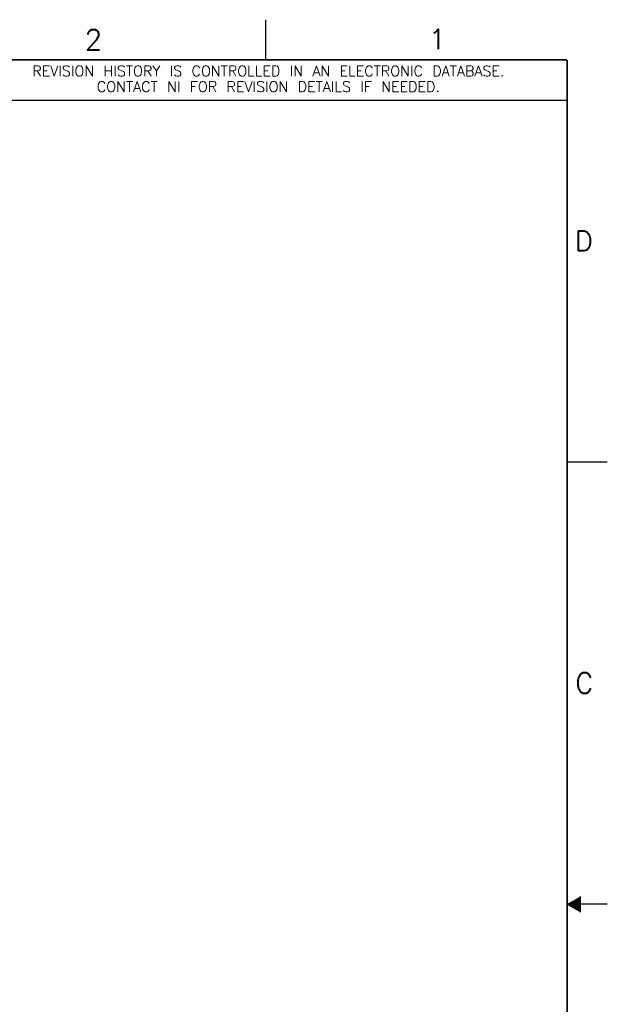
# Model space of a CAD drawing. Header units: millimetres. Extents: x 618 to 1482, y 17 to 575.
# Tile 96 of 96: x 1296 to 1482, y 264 to 575. Entities that reach past the tile are written whole.
import ezdxf

# ---------------------------------------------------------------- set-up
doc = ezdxf.new("R2010")
doc.units = ezdxf.units.MM
doc.layers.add('1', color=7, linetype='Continuous')
doc.styles.add('CONVERTER_14', font='txt.shx')

# ---------------------------------------------------------------- blocks, each defined once
blk = doc.blocks.new('RevHistory_Note', base_point=(1278.76, 550.06))
at = {"color": 150, "linetype": 'Continuous'}
for q in [(1278.76, 562.76), (1469, 550.06)]:
    blk.add_line((1278.76, 550.06), q, dxfattribs=at)
at = {"color": 150, "char_height": 3.302, "attachment_point": 2, "style": 'CONVERTER_14'}
for s, insert in [('REVISION HISTORY IS CONTROLLED IN AN ELECTRONIC DATABASE.', (1374.65, 560.89)), ('CONTACT NI FOR REVISION DETAILS IF NEEDED.', (1374.65, 555.94))]:
    blk.add_mtext(s, dxfattribs=dict(at, insert=insert))
blk = doc.blocks.new('Dsizeh', base_point=(618.1, 16.66))
at = {"color": 150, "linetype": 'Continuous'}
for p, q in [((1373.75, 575.46), (1373.75, 562.76)), ((1469, 435.76), (1481.7, 435.76)), ((1481.7, 296.06), (1469, 296.06)), ((1469.44, 296.32), (1473.31, 296.32)), ((1469.44, 295.81), (1473.31, 295.81)), ((1469.88, 296.57), (1473.31, 296.57)), ((1469.88, 295.56), (1473.31, 295.56)), ((1470.32, 296.83), (1473.31, 296.83)), ((1470.76, 297.08), (1473.31, 297.08)), ((1471.2, 297.33), (1473.31, 297.33)), ((1471.64, 297.59), (1473.31, 297.59)), ((1472.08, 297.84), (1473.31, 297.84)), ((1472.52, 298.1), (1473.31, 298.1)), ((1472.96, 298.35), (1473.31, 298.35)), ((1470.32, 295.3), (1473.31, 295.3)), ((1470.76, 295.05), (1473.31, 295.05)), ((1471.2, 294.79), (1473.31, 294.79)), ((1471.64, 294.54), (1473.31, 294.54)), ((1472.08, 294.29), (1473.31, 294.29)), ((1472.52, 294.03), (1473.31, 294.03)), ((1472.96, 293.78), (1473.31, 293.78))]:
    blk.add_line(p, q, dxfattribs=at)
at = {"color": 150, "linetype": 'Continuous', "const_width": 0.508}
for points in [[(1469, 562.76), (630.8, 562.76)], [(1469, 29.36), (1469, 562.76)]]:
    blk.add_lwpolyline(points, dxfattribs=at)
at = {"layer": '1'}
blk.add_blockref('RevHistory_Note', (1278.76, 550.06), dxfattribs=at)
at = {"color": 150, "char_height": 6.35, "attachment_point": 7, "style": 'CONVERTER_14'}
for s, insert in [('2', (1316.67, 565.97)), ('1', (1425.27, 566.13)), ('D', (1471.41, 502.4)), ('C', (1471.55, 362.78))]:
    blk.add_mtext(s, dxfattribs=dict(at, insert=insert))

msp = doc.modelspace()

# ---------------------------------------------------------------- block references
msp.add_blockref('Dsizeh', (618.1, 16.66))

doc.saveas('drawing.dxf')
